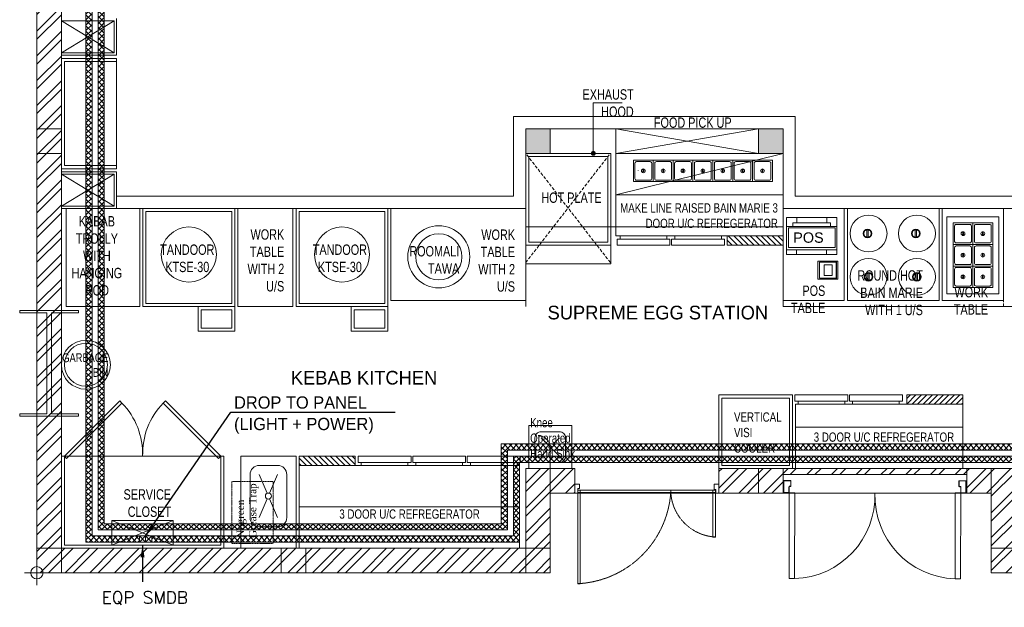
# Model space of a CAD drawing. Header units: millimetres. Extents: x -4747 to 55193, y -3459 to 48388.
# Tile 27 of 35: x -141 to 7896, y 34276 to 39068. Entities that reach past the tile are written whole.
import ezdxf
from ezdxf.enums import TextEntityAlignment as Align

# ---------------------------------------------------------------- set-up
doc = ezdxf.new("R2010")
doc.units = ezdxf.units.MM
doc.header["$MEASUREMENT"] = 0
doc.linetypes.add('XR-FP-DS$0$DASHED', pattern=[0.75, 0.5, -0.25])
doc.linetypes.add('XR-FP-DS$0$HIDDEN', pattern=[0.375, 0.25, -0.125])
doc.layers.get('0').update_dxf_attribs({"lineweight": 5})
doc.layers.get('Defpoints').update_dxf_attribs({"color": 2, "lineweight": 20})
doc.layers.add('A-ANNO-DIMS-30', color=7, linetype='Continuous', lineweight=5)
doc.layers.add('M-MEP-GEN', color=7, linetype='Continuous', lineweight=20)
for name, color, linetype, lineweight, true_color in [('M-MEP-ELCT-TRUNKING', 7, 'Continuous', 20, 0x960000), ('M-MEP-ELPR-EQUIP', 6, 'Continuous', 15, 0xff00ff), ('XR-FP-DS$0$A-DETL-GENF', 9, 'Continuous', 0, 0x808080), ('XR-FP-DS$0$A-DOOR', 9, 'Continuous', 0, 0x808080), ('XR-FP-DS$0$bar-equipment', 9, 'Continuous', 0, 0x808080), ('XR-FP-DS$0$Column', 9, 'Continuous', 0, 0x808080), ('XR-FP-DS$0$DOOR', 9, 'Continuous', 0, 0x808080), ('XR-FP-DS$0$EQUIP.', 9, 'Continuous', 0, 0x808080), ('XR-FP-DS$0$Equipment', 9, 'Continuous', 0, 0x808080), ('XR-FP-DS$0$Equipment Name', 9, 'Continuous', 0, 0x808080), ('XR-FP-DS$0$Equipment-N', 9, 'Continuous', 0, 0x808080), ('XR-FP-DS$0$Furniture01', 9, 'Continuous', 0, 0x808080), ('XR-FP-DS$0$FURNIUTRE', 9, 'Continuous', 0, 0x808080), ('XR-FP-DS$0$LEGEND', 9, 'Continuous', 0, 0x808080), ('XR-FP-DS$0$N-furn', 9, 'Continuous', 0, 0x808080), ('XR-FP-DS$0$ND_02_WALL', 9, 'Continuous', 0, 0x808080), ('XR-FP-DS$0$ND_26_HATCH', 9, 'Continuous', 0, 0x808080), ('XR-FP-DS$0$New-Design-Equipment', 9, 'Continuous', 0, 0x808080), ('XR-FP-DS$0$New1-furn', 9, 'Continuous', 0, 0x808080), ('XR-FP-DS$0$PDF_0', 9, 'Continuous', 0, 0x808080), ('XR-FP-DS$0$SA-EQUIP', 9, 'Continuous', 0, 0x808080), ('XR-FP-DS$0$SSP Walls', 9, 'Continuous', 0, 0x808080), ('XR-FP-DS$0$text equipment', 9, 'Continuous', 0, 0x808080)]:
    doc.layers.add(name, color=color, linetype=linetype, lineweight=lineweight, true_color=true_color)
doc.styles.add('Oswald Light', font='txt')
doc.styles.get("Standard").update_dxf_attribs({"font": 'romans.shx'})
doc.styles.add('XR-FP-DS$0$Cen-Gothic', font='GOTHIC.TTF', dxfattribs={"height": 2})
doc.styles.add('XR-FP-DS$0$DIMTEXT', font='arial.ttf', dxfattribs={"width": 0.75})
doc.styles.add('XR-FP-DS$0$ND Dim', font='arial.ttf')
doc.styles.add('XR-FP-DS$0$style12', font='BOOKOSI.TTF')
doc.dimstyles.new('MDS-50', dxfattribs={"dimtxt": 100, "dimasz": 100, "dimexe": 50, "dimexo": 50, "dimgap": 25, "dimtad": 1, "dimdec": 0, "dimtxsty": 'Oswald Light', "dimcen": 0, "dimdle": 1.5875, "dimazin": 0, "dimtfac": 1, "dimtdec": 0, "dimtix": 1, "dimtmove": 0, "dimatfit": 0, "dimfxl": 1, "dimfrac": 2, "dimtolj": 1, "dimarcsym": 0})
doc.dimstyles.new('XR-FP-DS$0$ND_020', dxfattribs={"dimtxt": 40, "dimasz": 40, "dimexe": 40, "dimexo": 0, "dimgap": 20, "dimtad": 1, "dimdec": 0, "dimdsep": 46, "dimtxsty": 'XR-FP-DS$0$ND Dim', "dimcen": 40, "dimdle": 40, "dimclrd": 256, "dimclre": 256, "dimclrt": 256, "dimadec": 0, "dimazin": 0, "dimtfac": 1, "dimtdec": 0, "dimtmove": 0, "dimatfit": 3, "dimldrblk": 'XR-FP-DS$0$_DOT', "dimfxl": 1, "dimarcsym": 0})
pattern_1 = [(45, (466761.75, 4437.1), (-101.02788, 101.02788), []), (45, (466829.1, 4437.1), (-101.02788, 101.02788), [])]
pattern_2 = [(45, (0, 34557.94), (-22.097087, 22.097087), []), (135, (0, 34557.94), (-22.097087, -22.097087), [])]

# ---------------------------------------------------------------- blocks, each defined once
blk = doc.blocks.new('XR-FP-DS$0$BASEPOINT')
at = {"color": 0}
for p, q in [((0, 100), (0, -100)), ((-100, 0), (100, 0))]:
    blk.add_line(p, q, dxfattribs=at)
blk.add_circle((0, 0), 50, dxfattribs=at)
blk = doc.blocks.new('XR-FP-DS$0$NON FIRE RATED - DOUBLE FLUSHED DOOR_WITHOUT VISION PANEL - D10_WOODEN DOOR - NON FIRE RATED DOUBLE LEAF SINGLE SWING-42609824-Store 04 at Node L5 Level')
at = {"layer": 'XR-FP-DS$0$A-DOOR'}
for p, q in [((-700, 100), (-700, 799.6)), ((-655, 799.6), (-700, 799.6)), ((-655, 799.6), (-655, 100)), ((655, 799.6), (655, 100)), ((655, 799.6), (700, 799.6)), ((700, 100), (700, 799.6)), ((-750, 100), (-750, 85)), ((-745, 85), (-750, 85)), ((-745, 96), (-745, 3.8)), ((-745, 96), (-745, 85)), ((-745, 85), (-742.5, 85)), ((-742.5, 3.8), (-742.5, 96)), ((-704, 100), (-741, 100)), ((-741, 97.5), (-704, 97.5)), ((-702.5, 96), (-702.5, 53)), ((-700, 100), (-655, 100)), ((-700, 53), (-700, 96)), ((655, 100), (700, 100)), ((700, 53), (700, 96)), ((702.5, 96), (702.5, 53)), ((704, 100), (741, 100)), ((741, 97.5), (704, 97.5)), ((742.5, 3.8), (742.5, 96)), ((745, 85), (742.5, 85)), ((745, 96), (745, 3.8)), ((745, 96), (745, 85)), ((745, 85), (750, 85)), ((750, 100), (750, 85)), ((-745, 14.7), (-750, 14.7)), ((-750, -0.3), (-750, 14.7)), ((-741, 2.2), (-689, 2.2)), ((-689, 49), (-696, 49)), ((-696, 46.5), (-689, 46.5)), ((-687.5, 45), (-687.5, 3.8)), ((-685, 3.8), (-685, 45)), ((685, 3.8), (685, 45)), ((687.5, 45), (687.5, 3.8)), ((689, 49), (696, 49)), ((696, 46.5), (689, 46.5)), ((741, 2.2), (689, 2.2)), ((745, 14.7), (750, 14.7)), ((750, -0.3), (750, 14.7)), ((-689, -0.3), (-741, -0.3)), ((689, -0.3), (741, -0.3))]:
    blk.add_line(p, q, dxfattribs=at)
for centre, radius, start, end in [((-677.5, 122.1), 677.9, 358.12843, 88.09785), ((677.5, 122.1), 677.9, 91.90215, 181.87157), ((-745.5, 115.3), 15.9, 253.59786, 286.40215), ((-741, 96), 4, 90.04087, 180), ((-741, 96), 4, 90.04087, 180), ((-741, 96), 1.5, 90, 180), ((-704, 96), 4, 360, 90), ((-704, 96), 1.5, 360, 90), ((704, 96), 4, 90, 180), ((704, 96), 1.5, 90, 180), ((745.5, 115.3), 15.9, 253.59785, 286.40214), ((741, 96), 4, 0, 89.95913), ((741, 96), 4, 0, 89.95913), ((741, 96), 1.5, 0, 90), ((-745.5, -15.5), 15.9, 73.59798, 106.40202), ((-741, 3.8), 4, 180, 270), ((-741, 3.8), 1.5, 180, 270), ((-696, 53), 6.5, 180, 270), ((-696, 53), 4, 180, 270), ((-689, 45), 4, 0, 90), ((-689, 45), 1.5, 360, 90), ((-689, 3.8), 1.5, 270, 360), ((-689, 3.8), 4, 270, 360), ((689, 45), 4, 90, 180), ((689, 3.8), 4, 180, 270), ((689, 45), 1.5, 90, 180), ((689, 3.8), 1.5, 180, 270), ((696, 53), 4, 270, 0), ((696, 53), 6.5, 270, 360), ((741, 3.8), 1.5, 270, 0), ((741, 3.8), 4, 270, 0), ((745.5, -15.5), 15.9, 73.59798, 106.40202)]:
    blk.add_arc(centre, radius, start, end, dxfattribs=at)
blk = doc.blocks.new('XR-FP-DS$0$A$C65845574')
at = {"color": 0}
for points in [[(0, 754.6), (25, 754.6), (25, 792.1), (40, 792.1), (40, 829.6), (0, 829.6), (0, 754.6)], [(1201.4, 754.6), (1176.4, 754.6), (1176.4, 783.1), (1161.4, 783.1), (1161.4, 829.6), (1201.4, 829.6), (1201.4, 754.6)], [(24.9, 779.5), (24.9, 0), (45.4, 0), (45.4, 779.5), (24.9, 779.5)], [(1151.4, 779.5), (1151.4, 388.4), (1171.9, 388.4), (1171.9, 779.5), (1151.4, 779.5)]]:
    blk.add_lwpolyline(points, dxfattribs=at)
at = {"color": 0, "linetype": 'XR-FP-DS$0$HIDDEN', "ltscale": 3}
for points in [[(24.9, 759), (800, 759), (800, 779.5), (24.9, 779.5)], [(1171.9, 759), (800, 759), (800, 779.5), (1171.9, 779.5)]]:
    blk.add_lwpolyline(points, close=True, dxfattribs=at)
for centre, radius, start, end in [((-15.2, 816.2), 817.2, 272.81186, 355.98149), ((1194.2, 782.1), 394.4, 181.88724, 266.76468)]:
    blk.add_arc(centre, radius, start, end, dxfattribs=at)
blk = doc.blocks.new('XR-FP-DS$0$service cuboard')
at = {"layer": 'XR-FP-DS$0$New1-furn', "color": 0}
for points in [[(676.3, 1401.3), (225, 950), (242.6, 932.4), (693.8, 1383.7)], [(1048.7, 1401.3), (1500, 950), (1482.4, 932.4), (1031.2, 1383.7)]]:
    blk.add_lwpolyline(points, close=True, dxfattribs=at)
for centre, radius, start, end in [((267.9, 967.5), 595.5, 358.32, 44.33886), ((1457.2, 969.3), 594.3, 135.7942, 181.8608)]:
    blk.add_arc(centre, radius, start, end, dxfattribs=at)
at = {"layer": 'XR-FP-DS$0$PDF_0', "color": 0}
blk.add_lwpolyline([(1500, 950), (1525, 950), (1525, 200), (200, 200), (200, 950), (225, 950), (225, 225), (1500, 225)], close=True, dxfattribs=at)
blk.add_lwpolyline([(1500, 950), (225, 950)], dxfattribs=at)
at = {"layer": 'XR-FP-DS$0$text equipment', "color": 0, "insert": (1095.4, 454.6), "char_height": 84.437, "width": 500.653, "attachment_point": 9, "style": 'XR-FP-DS$0$DIMTEXT'}
blk.add_mtext('SERVICE CLOSET', dxfattribs=at)
blk = doc.blocks.new('XR-FP-DS$0$A$C2D856F7E')
at = {"layer": 'XR-FP-DS$0$Equipment-N', "color": 0}
for p, q in [((-2, -1), (-3, -1)), ((-3, -1), (-3, -16)), ((-3, -16), (-2, -16))]:
    blk.add_line(p, q, dxfattribs=at)
blk.add_lwpolyline([(-2, 0), (0, 0), (0, -17), (-2, -17)], close=True, dxfattribs=at)
blk = doc.blocks.new('XR-FP-DS$0$A$C55225C71')
at = {"layer": 'XR-FP-DS$0$Equipment-N'}
h = blk.add_hatch(dxfattribs=at)
h.set_pattern_fill('ANSI31', color=256, scale=10, style=0)
h.set_pattern_definition([(45, (-1212.6617, -502.5511), (-0.8838835, 0.8838835), [])])
h.paths.add_polyline_path([(3, 0), (0, 0), (0, -18), (3, -18)])
blk.add_lwpolyline([(0, 0), (3, 0), (3, -18), (0, -18)], close=True, dxfattribs=at)
blk = doc.blocks.new('XR-FP-DS$0$RRGEG')
at = {"layer": 'XR-FP-DS$0$SA-EQUIP', "color": 0, "ltscale": 10}
blk.add_lwpolyline([(-27.11, -2386.87), (-27.11, -2393.91), (-33.59, -2393.91), (-33.59, -2386.87)], close=True, dxfattribs=at)
blk.add_lwpolyline([(-27.61, -2387.87), (-27.61, -2392.91, -0.414214), (-28.11, -2393.41), (-32.59, -2393.41, -0.414214), (-33.09, -2392.91), (-33.09, -2387.87, -0.414214), (-32.59, -2387.37), (-28.11, -2387.37, -0.414214)], format="xyb", close=True, dxfattribs=at)
blk.add_circle((-30.35, -2390.39), 0.617, dxfattribs=at)
for centre, start, end in [((-32.46, -2390.53), 346.8718, 20.5335), ((-28.23, -2390.53), 159.4665, 193.1282)]:
    blk.add_arc(centre, 2.01, start, end, dxfattribs=at)
blk = doc.blocks.new('XR-FP-DS$0$_DOT')
at = {"color": 0, "linetype": 'ByBlock', "lineweight": -2}
blk.add_line((-0.5, 0), (-1, 0), dxfattribs=at)
at = {"color": 0, "linetype": 'ByBlock', "lineweight": -2, "const_width": 0.5}
blk.add_lwpolyline([(-0.25, 0, 1), (0.25, 0, 1)], format="xyb", close=True, dxfattribs=at)
blk = doc.blocks.new('XR-FP-DS$0$TPV')
at = {"layer": 'XR-FP-DS$0$New-Design-Equipment', "color": 0}
for points in [[(0, 0.3), (0, 0), (0.4099, 0), (0.4099, 0.3)], [(0.3592, 0.2577), (0.0507, 0.2577), (0.0507, 0.2282), (0.3592, 0.2282)], [(0.3254, 0.3), (0.0803, 0.3), (0.0803, 0.2577), (0.3254, 0.2577)], [(0, 0.038), (0.4099, 0.038), (0.4099, 0.2282), (0, 0.2282)], [(0.0127, 0.0549), (0.393, 0.0549), (0.393, 0.2155), (0.0127, 0.2155)], [(0.3275, 0.038), (0.0824, 0.038), (0.0824, 0), (0.3275, 0)]]:
    blk.add_lwpolyline(points, close=True, dxfattribs=at)
blk = doc.blocks.new('XR-FP-DS$0$bar-code printer')
at = {"layer": 'XR-FP-DS$0$bar-equipment', "color": 0}
for p, q in [((-72.5, 164.4), (-72.5, 164.3)), ((-72.5, 164.4), (72.5, 164.4)), ((-72.5, 164.3), (-72.5, 163)), ((-72.5, 164.3), (72.5, 164.3)), ((-72.5, 163), (-72.5, 159.4)), ((72.5, 164.4), (72.5, 164.3)), ((72.5, 164.3), (72.5, 163)), ((72.5, 163), (72.5, 159.4)), ((-72.5, 159.4), (-72.5, 155)), ((-72.5, 155), (-72.5, 150.1)), ((-72.5, 150.1), (-72.5, 144.7)), ((-72.5, 144.7), (-72.5, 138.9)), ((-72.5, 138.9), (-72.5, 133.1)), ((-72.5, 133.1), (-72.5, 127.9)), ((-72.5, 127.9), (-72.5, 10.2)), ((-65, 148.7), (-65, 19)), ((-65, 148.7), (65, 148.7)), ((-42.5, 111.7), (-42.5, 106.6)), ((-42.5, 111.7), (42.5, 111.7)), ((-42.5, 111.4), (42.5, 111.4)), ((-42.5, 106.6), (-42.5, 95.8)), ((-42.5, 95.8), (-42.5, 93.4)), ((-42.5, 93.4), (-42.5, 89.7)), ((-42.5, 89.7), (-42.5, 82.5)), ((-42.5, 82.5), (-42.5, 75.4)), ((42.5, 111.7), (42.5, 106.6)), ((42.5, 106.6), (42.5, 95.8)), ((42.5, 95.8), (42.5, 93.4)), ((42.5, 93.4), (42.5, 89.7)), ((42.5, 89.7), (42.5, 82.5)), ((42.5, 82.5), (42.5, 75.4)), ((65, 148.7), (65, 19)), ((72.5, 159.4), (72.5, 155)), ((72.5, 155), (72.5, 150.1)), ((72.5, 150.1), (72.5, 144.7)), ((72.5, 144.7), (72.5, 138.9)), ((72.5, 138.9), (72.5, 133.1)), ((72.5, 133.1), (72.5, 127.9)), ((72.5, 127.9), (72.5, 10.2)), ((-72.5, 0), (-72.5, 10.2)), ((-72.5, 10.2), (72.5, 10.2)), ((-72.5, 0), (72.5, 0)), ((-65, 19), (-65, 14.5)), ((-65, 14.5), (65, 14.5)), ((-42.5, 75.4), (-42.5, 68.7)), ((-42.5, 68.7), (-42.5, 62.7)), ((-42.5, 62.7), (-42.5, 60.6)), ((-42.5, 60.6), (-42.5, 57.8)), ((-42.5, 57.8), (-42.5, 53.3)), ((-42.5, 53.3), (-42.5, 50)), ((-42.5, 50), (-42.5, 49.3)), ((-42.5, 48.9), (-42.5, 49.3)), ((-42.5, 48.9), (-42.5, 47.7)), ((-42.5, 47.7), (-42.5, 47.1)), ((-42.5, 45.8), (-42.5, 47.1)), ((-42.5, 45.8), (42.5, 45.8)), ((42.5, 75.4), (42.5, 68.7)), ((42.5, 68.7), (42.5, 62.7)), ((42.5, 62.7), (42.5, 60.6)), ((42.5, 60.6), (42.5, 57.8)), ((42.5, 57.8), (42.5, 53.3)), ((42.5, 53.3), (42.5, 50)), ((42.5, 50), (42.5, 49.3)), ((42.5, 48.9), (42.5, 49.3)), ((42.5, 48.9), (42.5, 47.7)), ((42.5, 47.7), (42.5, 47.1)), ((42.5, 45.8), (42.5, 47.1)), ((65, 19), (65, 14.5)), ((72.5, 0), (72.5, 10.2))]:
    blk.add_line(p, q, dxfattribs=at)
blk = doc.blocks.new('SMDB')
at = {"color": 0}
for p, q in [((-250, 200), (250, 0)), ((250, 200), (-250, 0))]:
    blk.add_line(p, q, dxfattribs=at)
blk.add_lwpolyline([(-250, 200), (250, 200), (250, 0), (-250, 0)], close=True, dxfattribs=at)
blk = doc.blocks.new('XR-FP-DS')
at = {"layer": 'XR-FP-DS$0$ND_02_WALL'}
h = blk.add_hatch(color=256, dxfattribs=at)
h.dxf.hatch_style = 1
h.paths.add_polyline_path([(3990, 3420), (4190, 3420), (4190, 3620), (3990, 3620)])
h = blk.add_hatch(color=256, dxfattribs=at)
h.dxf.hatch_style = 1
h.paths.add_polyline_path([(5890, 3420), (6090, 3420), (6090, 3620), (5890, 3620)])
at = {"layer": 'XR-FP-DS$0$ND_26_HATCH', "transparency": 33554559}
h = blk.add_hatch(dxfattribs=at)
h.set_pattern_fill('ANSI32', color=256, scale=15)
h.set_pattern_definition(pattern_1)
h.paths.add_polyline_path([(200, 13480), (0, 13480), (0, 0), (4190, 0), (4190, 650), (4390, 650), (4390, 850), (3990, 850), (3990, 200), (200, 200), (200, 8735.8), (500, 8735.8), (500, 8835.8), (200, 8835.8), (200, 9585.8), (500, 9585.8), (500, 9685.8), (200, 9685.8), (200, 10435.8), (500, 10435.8), (500, 10535.8), (200, 10535.8), (200, 11285.8), (500, 11285.8), (500, 11385.8), (200, 11385.8), (200, 12135.8), (500, 12135.8), (500, 12235.8), (200, 12235.8)])
h = blk.add_hatch(dxfattribs=at)
h.set_pattern_fill('ANSI32', color=256, scale=15)
h.set_pattern_definition(pattern_1)
h.paths.add_polyline_path([(200, 13480), (0, 13480), (0, 0), (4190, 0), (4190, 650), (4390, 650), (4390, 850), (3990, 850), (3990, 200), (200, 200), (200, 8735.8), (500, 8735.8), (500, 8835.8), (200, 8835.8), (200, 9585.8), (500, 9585.8), (500, 9685.8), (200, 9685.8), (200, 10435.8), (500, 10435.8), (500, 10535.8), (200, 10535.8), (200, 11285.8), (500, 11285.8), (500, 11385.8), (200, 11385.8), (200, 12135.8), (500, 12135.8), (500, 12235.8), (200, 12235.8)])
h = blk.add_hatch(dxfattribs=at)
h.set_pattern_fill('ANSI32', color=256, scale=15)
h.set_pattern_definition(pattern_1)
h.paths.add_polyline_path([(15200, 0), (15200, 1970), (15400, 1970), (15400, 2043.5), (15400, 2170), (15202, 2170), (15202, 2518), (15000, 2518), (15000, 200), (14369.9, 200), (14369.9, 199.7), (12979.6, 199.7), (12979.6, 198.7), (12313.4, 198.7), (7990, 200), (7990, 850), (7590, 850), (7590, 650), (7790, 650), (7790, 0)])
h = blk.add_hatch(dxfattribs=at)
h.set_pattern_fill('ANSI32', color=256, scale=15)
h.set_pattern_definition(pattern_1)
h.paths.add_polyline_path([(6090, 800), (7590, 800), (7590, 850), (5566.6, 850), (5566.6, 650), (6089.9, 649.9)])
at = {"layer": 'XR-FP-DS$0$A-DETL-GENF', "linetype": 'XR-FP-DS$0$DASHED', "ltscale": 50}
for p, q in [((4680.4, 2529.4), (3990, 3420)), ((3990, 2529.4), (4680.4, 3420))]:
    blk.add_line(p, q, dxfattribs=at)
at = {"layer": 'XR-FP-DS$0$A-DETL-GENF'}
blk.add_lwpolyline([(4685.4, 3420), (3990, 3420), (3990, 2520.1), (4685.4, 2520.1)], close=True, dxfattribs=at)
at = {"layer": 'XR-FP-DS$0$A-DETL-GENF', "linetype": 'XR-FP-DS$0$DASHED', "ltscale": 50}
blk.add_lwpolyline([(7890, 2970), (9305, 2970), (9305, 2170), (7890, 2170)], close=True, dxfattribs=at)
at = {"layer": 'XR-FP-DS$0$A-DETL-GENF'}
blk.add_arc((4733.8, 3280.6), 175, 0.00611, 0.67132, dxfattribs=at)
at = {"layer": 'XR-FP-DS$0$Column'}
for points in [[(0, 3420), (200, 3420), (200, 3620), (0, 3620)], [(3990, 3420), (4190, 3420), (4190, 3620), (3990, 3620)], [(5890, 3420), (6090, 3420), (6090, 3620), (5890, 3620)], [(80.5, 2118.4), (-140.5, 2118.4), (-140.5, 2138.4), (340.5, 2138.4), (340.5, 2118.4), (119.5, 2118.4), (119.5, 1296.4), (340.5, 1296.4), (340.5, 1276.4), (-140.5, 1276.4), (-140.5, 1296.4), (80.5, 1296.4)], [(4190, 650), (4390, 650), (4390, 850), (4190, 850)], [(5890, 650), (6090, 650), (6090, 850), (5890, 850)], [(7790, 650), (7590, 650), (7590, 850), (7790, 850)], [(0, 0), (200, 0), (200, 200), (0, 200)], [(1995, 0.3), (2195, 0.3), (2195, 200.3), (1995, 200.3)], [(3990, 0), (4190, 0), (4190, 200), (3990, 200)], [(7990, 0), (7790, 0), (7790, 200), (7990, 200)]]:
    blk.add_lwpolyline(points, close=True, dxfattribs=at)
at = {"layer": 'XR-FP-DS$0$EQUIP.'}
for p, q in [((4725, 3420), (4725, 3620)), ((4725, 3620), (5890, 3420)), ((4725, 3420), (5890, 3620)), ((4725, 3083.1), (6090, 3420)), ((6773.5, 2737.5), (6773.5, 2795.6)), ((6785.2, 2737.5), (6785.2, 2795.6)), ((7168, 2737.5), (7168, 2795.6)), ((7179.8, 2737.5), (7179.8, 2795.6)), ((6782.5, 2384.4), (6782.5, 2442.5)), ((6794.2, 2384.4), (6794.2, 2442.5)), ((7177, 2384.4), (7177, 2442.5)), ((7188.8, 2384.4), (7188.8, 2442.5)), ((4115, 1100), (4164.1, 1050.9)), ((4265, 1100), (4215.9, 1050.9)), ((4164.1, 999.1), (4115, 950)), ((4215.9, 999.1), (4265, 950)), ((1815, 800.3), (1880.2, 648.3)), ((1965, 800.3), (1899.8, 648.3)), ((1880.2, 602.4), (1815, 450.3)), ((1899.8, 602.4), (1965, 450.3))]:
    blk.add_line(p, q, dxfattribs=at)
for points in [[(4725, 3620), (5890, 3620), (5890, 3420), (4725, 3420)], [(3990, 3420), (4685.4, 3420), (4685.4, 2670.1), (3990, 2670.1)], [(4015, 3395), (4660.4, 3395), (4660.4, 2695.1), (4015, 2695.1)], [(6090, 3420), (4725, 3420), (4725, 2746.3), (6090, 2746.3)], [(6090, 3420), (4725, 3420), (4725, 2746.3), (6090, 2746.3)], [(6090, 3420), (4725, 3420), (4725, 2746.3), (6090, 2746.3)], [(6090, 3420), (4725, 3420), (4725, 2746.3), (6090, 2746.3)], [(4725, 3420), (6090, 3420), (6090, 3083.1), (4725, 3083.1)], [(840, 2970), (240, 2970), (240, 2170), (840, 2170)], [(865, 2970), (1615, 2970), (1615, 2170), (865, 2170)], [(890, 2945), (1590, 2945), (1590, 2195), (890, 2195)], [(1640, 2170), (2090, 2170), (2090, 2970), (1640, 2970)], [(2115, 2970), (2865, 2970), (2865, 2170), (2115, 2170)], [(2140, 2945), (2840, 2945), (2840, 2195), (2140, 2195)], [(2890, 2220), (3990, 2220), (3990, 2970), (2890, 2970)], [(6590, 2220.1), (6090, 2220.1), (6090, 2970), (6590, 2970)], [(7365, 2970), (7365, 2220), (6615, 2220), (6615, 2970)], [(7890, 2970), (7890, 2220), (7390, 2220), (7390, 2970)], [(7428, 2903.6), (7852, 2903.6), (7852, 2275.6), (7428, 2275.6)], [(7478, 2853.6), (7802, 2853.6), (7802, 2325.6), (7478, 2325.6)], [(1615, 2170), (1615, 1970), (1315, 1970), (1315, 2170)], [(2865, 2170), (2865, 1970), (2565, 1970), (2565, 2170)], [(1590, 2145), (1590, 1995), (1340, 1995), (1340, 2145)], [(2840, 2145), (2840, 1995), (2590, 1995), (2590, 2145)], [(5566.6, 1450), (5566.6, 850), (6166.6, 850), (6166.6, 1450)], [(5591.6, 1425), (5591.6, 875), (6141.6, 875), (6141.6, 1425)], [(6191.6, 850), (7556.6, 850), (7556.6, 1373.7), (6191.6, 1373.7)], [(6191.6, 850), (7556.6, 850), (7556.6, 1373.7), (6191.6, 1373.7)], [(6191.6, 850), (7556.6, 850), (7556.6, 1373.7), (6191.6, 1373.7)], [(4015, 850), (4365, 850), (4365, 1200), (4015, 1200)], [(7556.6, 850), (7556.6, 1186.9), (6191.6, 1186.9), (6191.6, 850)], [(1665, 200.3), (2115, 200.3), (2115, 950.3), (1665, 950.3)], [(2140, 200), (3940, 200), (3940, 873.7), (2140, 873.7)], [(2140, 200), (3940, 200), (3940, 873.7), (2140, 873.7)], [(2140, 200), (3940, 200), (3940, 873.7), (2140, 873.7)], [(2140, 200), (3940, 200), (3940, 873.7), (2140, 873.7)], [(3940, 200), (3940, 536.9), (2140, 536.9), (2140, 200)]]:
    blk.add_lwpolyline(points, close=True, dxfattribs=at)
for points in [[(4115, 900), (4265, 900, 0.414214), (4315, 950), (4315, 1100, 0.414214), (4265, 1150), (4115, 1150, 0.414214), (4065, 1100), (4065, 950, 0.414214)], [(1815, 375.3), (1965, 375.3, 0.414214), (2040, 450.3), (2040, 800.3, 0.414214), (1965, 875.3), (1815, 875.3, 0.414214), (1740, 800.3), (1740, 450.3, 0.414214)]]:
    blk.add_lwpolyline(points, format="xyb", close=True, dxfattribs=at)
for centre, radius in [((6788.3, 2766.6), 150.4), ((7183, 2766.6), 150.4), ((1240, 2595), 224.7), ((2490, 2595), 224.7), ((3280.3, 2576.3), 253), ((3280.3, 2576.3), 188), ((6779.3, 2766.6), 35.6), ((6779.3, 2766.6), 29.6), ((7174, 2766.6), 35.6), ((7174, 2766.6), 29.6), ((6788.3, 2413.5), 150.4), ((7183, 2413.5), 150.4), ((6788.3, 2413.5), 35.6), ((6788.3, 2413.5), 29.6), ((7183, 2413.5), 35.6), ((7183, 2413.5), 29.6), ((400, 1696.4), 200), ((400, 1696.4), 175), ((4190, 1025), 11.8), ((1890, 625.3), 25)]:
    blk.add_circle(centre, radius, dxfattribs=at)
at = {"layer": 'XR-FP-DS$0$Equipment', "linetype": 'XR-FP-DS$0$DASHED', "ltscale": 0.2}
blk.add_lwpolyline([(1591.2, 239.7), (1928.2, 239.7), (1928.2, 743.7), (1591.2, 743.7)], close=True, dxfattribs=at)
at = {"layer": 'XR-FP-DS$0$Furniture01'}
for p, q in [((3890, 3720), (3890, 3070)), ((3890, 3720), (6190, 3720)), ((6190, 3720), (6190, 3070)), ((3990, 3620), (3990, 2970)), ((3990, 3620), (6090, 3620)), ((6090, 3620), (6090, 2970)), ((3890, 3070), (650, 3070)), ((9805, 3070), (6190, 3070)), ((3990, 2970), (650, 2970)), ((3990, 2970), (650, 2970)), ((3990, 2170), (3990, 2970)), ((9805, 2970), (6090, 2970)), ((6090, 2170), (6090, 2970)), ((3990, 2820), (6090, 2820)), ((9805, 2170), (6090, 2170)), ((4190, 850), (4190, 1020)), ((4190, 850), (4190, 1020))]:
    blk.add_line(p, q, dxfattribs=at)
blk.add_arc((4090, 1020), 100, 0, 90, dxfattribs=at)
blk.add_arc((4090, 1020), 100, 0, 90, dxfattribs=at)
at = {"layer": 'XR-FP-DS$0$FURNIUTRE', "linetype": 'ByBlock', "transparency": 33554687}
for p, q in [((225, 4170), (650, 4170)), ((225, 3320), (225, 4170)), ((650, 3320), (225, 3320))]:
    blk.add_line(p, q, dxfattribs=at)
blk.add_lwpolyline([(200, 4195), (650, 4195), (650, 3295), (200, 3295)], close=True, dxfattribs=at)
at = {"layer": 'XR-FP-DS$0$N-furn'}
for p, q in [((200, 4240), (630, 4500)), ((200, 4500), (630, 4240)), ((200, 3250), (630, 2990)), ((200, 2990), (630, 3250))]:
    blk.add_line(p, q, dxfattribs=at)
at = {"layer": 'XR-FP-DS$0$ND_02_WALL'}
for p, q in [((0, 13480), (0, 0)), ((200, 8735.8), (200, 200)), ((650, 4220), (650, 4520)), ((630, 4500), (200, 4500)), ((630, 4240), (630, 4500)), ((630, 4240), (200, 4240)), ((650, 4220), (200, 4220)), ((650, 3270), (200, 3270)), ((630, 3250), (200, 3250)), ((630, 3250), (630, 2990)), ((650, 3270), (650, 2970)), ((630, 2990), (200, 2990)), ((630, 2990), (200, 2990)), ((650, 2970), (200, 2970)), ((650, 2970), (200, 2970)), ((3990, 850), (3990, 200)), ((3990, 850), (4390, 850)), ((4390, 850), (4390, 650)), ((5566.6, 850), (7790, 850)), ((7590, 850), (7590, 650)), ((7990, 850), (7590, 850)), ((4190, 650), (4190, 0)), ((4190, 650), (4390, 650)), ((7790, 650), (7590, 650)), ((7790, 650), (7790, 0)), ((200, 200), (3990, 200)), ((0, 0), (4190, 0)), ((15200, 0), (7790, 0))]:
    blk.add_line(p, q, dxfattribs=at)
for points in [[(4190, 3420), (3990, 3420), (3990, 3620), (4190, 3620)], [(5890, 3420), (6090, 3420), (6090, 3620), (5890, 3620)]]:
    blk.add_lwpolyline(points, close=True, dxfattribs=at)
blk.add_lwpolyline([(5566.6, 850), (5566.6, 650), (6089.9, 649.9), (6090, 800), (7590, 800), (7590, 650), (7790, 650)], dxfattribs=at)
at = {"layer": 'XR-FP-DS$0$SSP Walls'}
blk.add_lwpolyline([(4190, 0), (4190, 650), (7790, 650), (7790, 0)], dxfattribs=at)
at = {"rotation": 179.9633369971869}
blk.add_blockref('XR-FP-DS$0$NON FIRE RATED - DOUBLE FLUSHED DOOR_WITHOUT VISION PANEL - D10_WOODEN DOOR - NON FIRE RATED DOUBLE LEAF SINGLE SWING-42609824-Store 04 at Node L5 Level', (6840, 751), dxfattribs=at)
at = {"layer": 'Defpoints'}
blk.add_blockref('XR-FP-DS$0$BASEPOINT', (0, 0), dxfattribs=at)
at = {"layer": 'XR-FP-DS$0$bar-equipment', "linetype": 'XR-FP-DS$0$HIDDEN', "xscale": -1, "rotation": 90.00000013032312}
blk.add_blockref('XR-FP-DS$0$bar-code printer', (6537.6, 2467.5), dxfattribs=at)
blk.add_blockref('XR-FP-DS$0$bar-code printer', (6537.6, 2467.5), dxfattribs=at)
at = {"layer": 'XR-FP-DS$0$DOOR', "xscale": 0.9793691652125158, "yscale": 0.9793691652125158, "zscale": 0.9793691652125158}
blk.add_blockref('XR-FP-DS$0$A$C65845574', (4390, -89.1), dxfattribs=at)
at = {"layer": 'XR-FP-DS$0$EQUIP.', "extrusion": (0, 0, -1), "xscale": -25.00000000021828, "yscale": 25.00000000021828, "zscale": -25.00000000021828, "rotation": 180}
for p in [(-4191.2, -56482.4), (-4353.2, -56482.4), (-4515.2, -56482.4), (-4677.2, -56482.4), (-4839.2, -56482.4), (-5001.2, -56482.4), (-5163.2, -56482.4), (-6800.4, -56994.3), (-6962.4, -56994.3), (-6800.4, -57170.3), (-6962.4, -57170.3), (-6800.4, -57346.3), (-6962.4, -57346.3)]:
    blk.add_blockref('XR-FP-DS$0$RRGEG', p, dxfattribs=at)
at = {"layer": 'XR-FP-DS$0$EQUIP.', "yscale": 25.39435525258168, "zscale": 25.39435525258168}
for name, p, xscale, rotation in [('XR-FP-DS$0$A$C2D856F7E', (5167.1, 2670.1), 25.39435525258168, 270), ('XR-FP-DS$0$A$C2D856F7E', (5612.5, 2670.1), 25.39435525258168, 270), ('XR-FP-DS$0$A$C2D856F7E', (5612.5, 2670.1), 25.39435525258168, 270), ('XR-FP-DS$0$A$C55225C71', (6090, 2746.3), 25.39435525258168, 270), ('XR-FP-DS$0$A$C2D856F7E', (6618.7, 1449.9), -25.39435525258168, 270), ('XR-FP-DS$0$A$C2D856F7E', (7064.1, 1449.9), -25.39435525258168, 270), ('XR-FP-DS$0$A$C2D856F7E', (7064.1, 1449.9), -25.39435525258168, 270), ('XR-FP-DS$0$A$C55225C71', (7556.6, 1373.7), -25.39435525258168, 270), ('XR-FP-DS$0$A$C55225C71', (2140, 873.7), 25.39435525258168, 90), ('XR-FP-DS$0$A$C2D856F7E', (2622.1, 949.9), 25.39435525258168, 90), ('XR-FP-DS$0$A$C2D856F7E', (2622.1, 949.9), 25.39435525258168, 90), ('XR-FP-DS$0$A$C2D856F7E', (3067.5, 949.9), 25.39435525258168, 90), ('XR-FP-DS$0$A$C2D856F7E', (3067.5, 949.9), 25.39435525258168, 90), ('XR-FP-DS$0$A$C2D856F7E', (3512.9, 949.9), 25.39435525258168, 90)]:
    blk.add_blockref(name, p, dxfattribs=dict(at, xscale=xscale, rotation=rotation))
at = {"layer": 'XR-FP-DS$0$N-furn'}
blk.add_blockref('XR-FP-DS$0$service cuboard', (0, 0), dxfattribs=at)
at = {"layer": 'XR-FP-DS$0$New-Design-Equipment', "xscale": -1000.000000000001, "yscale": 1000.000000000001, "zscale": 1000.000000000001, "rotation": 359.9999999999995}
blk.add_blockref('XR-FP-DS$0$TPV', (6528.3, 2596.5), dxfattribs=at)
blk.add_blockref('XR-FP-DS$0$TPV', (6528.3, 2596.5), dxfattribs=at)
at = {"layer": 'XR-FP-DS$0$Equipment Name', "insert": (1630.7, 283.7), "char_height": 60, "width": 505.938, "attachment_point": 1, "rotation": 90, "style": 'XR-FP-DS$0$style12'}
blk.add_mtext('Nugreen Grease Trap', dxfattribs=at)
at = {"layer": 'XR-FP-DS$0$LEGEND', "char_height": 111.644, "width": 5859.235, "attachment_point": 1, "rotation": 359.99998, "style": 'XR-FP-DS$0$Cen-Gothic'}
for s, insert in [('{\\C256;SUPREME EGG STATION}', (4168, 2177.6, 0)), ('{\\C256;KEBAB KITCHEN}', (2073, 1646.4, 0))]:
    blk.add_mtext(s, dxfattribs=dict(at, insert=insert))
at = {"layer": 'XR-FP-DS$0$text equipment', "style": 'XR-FP-DS$0$DIMTEXT'}
for s, insert, char_height, width, attachment_point in [('EXHAUST HOOD ', (4871.2, 3716.5), 84.437, 616.775, 9), ('FOOD PICK UP ', (5670, 3627.3), 84.437, 781.62, 9), ('MAKE LINE RAISED BAIN MARIE 3 DOOR U/C REFREGERATOR ', (6048.1, 2810.2), 75.745, 1346.902, 9), ('HOT PLATE', (4609, 3015.3), 84.44, 616.775, 9), ('\\pxqc;KABAB\\PTROLLY WITH HANGING ROD  ', (688.9, 2259.9), 84.437, 398.744, 9), ('WORK TABLE WITH 2 U/S', (2018.7, 2293), 84.437, 398.744, 9), ('WORK TABLE WITH 2 U/S', (3902.4, 2291.3), 84.437, 398.744, 9), ('{\\W1;POS}', (6421.8, 2689.8), 84.44, 1060.459, 9), ('\\pxqc;TANDOOR\\PKTSE-30', (1488.6, 2450.5), 84.437, 522.261, 9), ('\\pxqc;TANDOOR\\PKTSE-30', (2734.2, 2450.5), 84.437, 522.261, 9), ('ROOMALI TAWA', (3447.6, 2438.9), 84.437, 398.744, 9), ('ROUND HOT \\PBAIN MARIE\\P WITH 1 U/S', (7231.6, 2099.5), 84.437, 1131.869, 9), ('POS \\PTABLE', (6435, 2117), 84.44, 879.461, 9), ('WORK \\PTABLE', (7764.1, 2105), 84.44, 879.461, 9), ('Knee\\POperated\\PHand Sink', (4025.9, 932.6), 75.75, 468.383, 7), ('VERTICAL VISI COOLER', (5689.9, 978.4), 75.745, 468.383, 7), (' 3 DOOR U/C REFREGERATOR ', (7486.9, 1067.2), 75.745, 1346.902, 9), ('\\pxqc; 3 DOOR U/C REFREGERATOR', (3704, 439.9), 75.745, 1346.902, 9)]:
    blk.add_mtext(s, dxfattribs=dict(at, insert=insert, char_height=char_height, width=width, attachment_point=attachment_point))
at = {"layer": 'XR-FP-DS$0$text equipment', "insert": (582.6, 1597.8), "char_height": 72.275, "width": 484.629, "attachment_point": 9, "rotation": 0.18952, "style": 'XR-FP-DS$0$DIMTEXT'}
blk.add_mtext('GARBAGE BIN', dxfattribs=at)
at = {"layer": 'XR-FP-DS$0$A-DETL-GENF'}
blk.add_leader([(4541.5, 3420), (4541.5, 3832.9), (4776.4, 3832.9)], dimstyle='XR-FP-DS$0$ND_020', override={"dimgap": 20, "dimtad": 0}, dxfattribs=at)

msp = doc.modelspace()

# ---------------------------------------------------------------- block references
msp.add_blockref('XR-FP-DS', (0, 34557.9))

# ---------------------------------------------------------------- texts
at = {"layer": 'M-MEP-GEN', "insert": (529.6, 34351.3), "char_height": 100, "attachment_point": 4}
msp.add_mtext_dynamic_manual_height_columns('EQP SMDB', width=858.992, gutter_width=3324.7, heights=[0], dxfattribs=at)

# ---------------------------------------------------------------- next in the draw order: hatches: boundary and pattern name
at = {"layer": 'M-MEP-ELCT-TRUNKING', "lineweight": 0}
h = msp.add_hatch(dxfattribs=at)
h.set_pattern_fill('ANSI37', color=256, scale=250)
h.set_pattern_definition(pattern_2)
h.paths.add_polyline_path([(12357, 35457.9), (8190, 35457.9), (8190, 34887.2), (8140, 34887.2), (8140, 35507.9), (12407, 35507.9), (12407, 37175.9), (14700, 37175.9), (14700, 44027.9), (14750, 44027.9), (14750, 37125.9), (12457, 37125.9), (12457, 34887.2), (12357, 34887.2)])
h.paths.add_polyline_path([(937.5, 34857.9), (3890, 34857.9), (3890, 35507.9), (8090, 35507.9), (8090, 34887.2), (8040, 34887.2), (8040, 35457.9), (3940, 35457.9), (3940, 34807.9), (937.5, 34807.9)])
h.paths.add_polyline_path([(400, 39377.9), (400, 44893.7), (450, 44893.7), (450, 39398.6), (450, 39098.6), (450, 37507.2), (450, 37207.2), (450, 34857.9), (837.5, 34857.9), (837.5, 34807.9), (400, 34807.9), (400, 37227.9), (400, 37527.9), (400, 39077.9)])
at = {"layer": 'M-MEP-ELCT-TRUNKING', "lineweight": 0, "true_color": 0x0000ff}
h = msp.add_hatch(dxfattribs=at)
h.set_pattern_fill('ANSI37', color=5, scale=250)
h.set_pattern_definition(pattern_2)
h.paths.add_polyline_path([(12307, 35896.2), (12357, 35896.2), (12357, 35557.9), (3840, 35557.9), (3840, 34907.9), (500, 34907.9), (500, 37186.5), (500, 37486.5), (500, 39119.4), (500, 39419.4), (500, 44893.7), (550, 44893.7), (550, 39440.1), (550, 39140.1), (550, 37465.8), (550, 37165.8), (550, 34957.9), (3790, 34957.9), (3790, 35607.9), (12307, 35607.9)])
h.paths.add_polyline_path([(12307, 35996.2), (12307, 37275.9), (14600, 37275.9), (14600, 44027.9), (14650, 44027.9), (14650, 37225.9), (12357, 37225.9), (12357, 35996.2)])

# ---------------------------------------------------------------- next in the draw order: linework, layer by layer
at = {"color": 6, "true_color": 0xff00ff}
msp.add_lwpolyline([(-140.5, 36696.4), (340.5, 36696.4), (340.5, 36676.4), (119.5, 36676.4), (119.5, 35854.4), (340.5, 35854.4), (340.5, 35834.4), (-140.5, 35834.4), (-140.5, 35854.4), (80.5, 35854.4), (80.5, 36676.4), (-140.5, 36676.4), (-140.5, 36696.4)], dxfattribs=at)
at = {"layer": 'M-MEP-ELCT-TRUNKING'}
for p, q in [((887.5, 34857.9), (837.5, 34807.9)), ((837.5, 34857.9), (887.5, 34807.9)), ((937.5, 34857.9), (887.5, 34807.9)), ((887.5, 34857.9), (937.5, 34807.9))]:
    msp.add_line(p, q, dxfattribs=at)
msp.add_lwpolyline([(400, 39377.9), (400, 44893.7), (450, 44893.7), (450, 39398.6), (450, 39098.6), (450, 37507.2), (450, 37207.2), (450, 34857.9), (837.5, 34857.9), (837.5, 34807.9), (400, 34807.9), (400, 37227.9), (400, 37527.9), (400, 39077.9), (400, 39377.9)], dxfattribs=at)
at = {"layer": 'M-MEP-ELCT-TRUNKING', "color": 5, "true_color": 0x0000ff}
msp.add_lwpolyline([(12307, 35896.2), (12357, 35896.2), (12357, 35557.9), (3840, 35557.9), (3840, 34907.9), (500, 34907.9), (500, 37186.5), (500, 37486.5), (500, 39119.4), (500, 39419.4), (500, 44893.7), (550, 44893.7), (550, 39440.1), (550, 39140.1), (550, 37465.8), (550, 37165.8), (550, 34957.9), (3790, 34957.9), (3790, 35607.9), (12307, 35607.9)], close=True, dxfattribs=at)
at = {"layer": 'M-MEP-ELCT-TRUNKING'}
for points in [[(937.5, 34857.9), (3890, 34857.9), (3890, 35507.9), (8090, 35507.9), (8090, 34887.2), (8040, 34887.2), (8040, 35457.9), (3940, 35457.9), (3940, 34807.9), (937.5, 34807.9)], [(837.5, 34857.9), (887.5, 34857.9), (887.5, 34807.9), (837.5, 34807.9)], [(887.5, 34857.9), (937.5, 34857.9), (937.5, 34807.9), (887.5, 34807.9)]]:
    msp.add_lwpolyline(points, close=True, dxfattribs=at)

# ---------------------------------------------------------------- next in the draw order: block references
at = {"layer": 'M-MEP-ELPR-EQUIP'}
msp.add_blockref('SMDB', (862.5, 34782.9), dxfattribs=at)

# ---------------------------------------------------------------- next in the draw order: texts
at = {"layer": 'A-ANNO-DIMS-30', "style": 'Oswald Light'}
for s, p in [('DROP TO PANEL', (1609.1, 35866.2)), ('(LIGHT + POWER)', (1609.1, 35691.2))]:
    msp.add_text(s, height=100, dxfattribs=at).set_placement(p, align=Align.BOTTOM_LEFT)

# ---------------------------------------------------------------- next in the draw order: leaders
for points in [[(887.5, 34857.9), (1584.1, 35866.2), (2923.3, 35866.2)], [(862.5, 34782.9), (862.5, 34484.9)]]:
    msp.add_leader(points, dimstyle='MDS-50', override={"dimgap": 25, "dimtad": 0})

doc.saveas('drawing.dxf')
